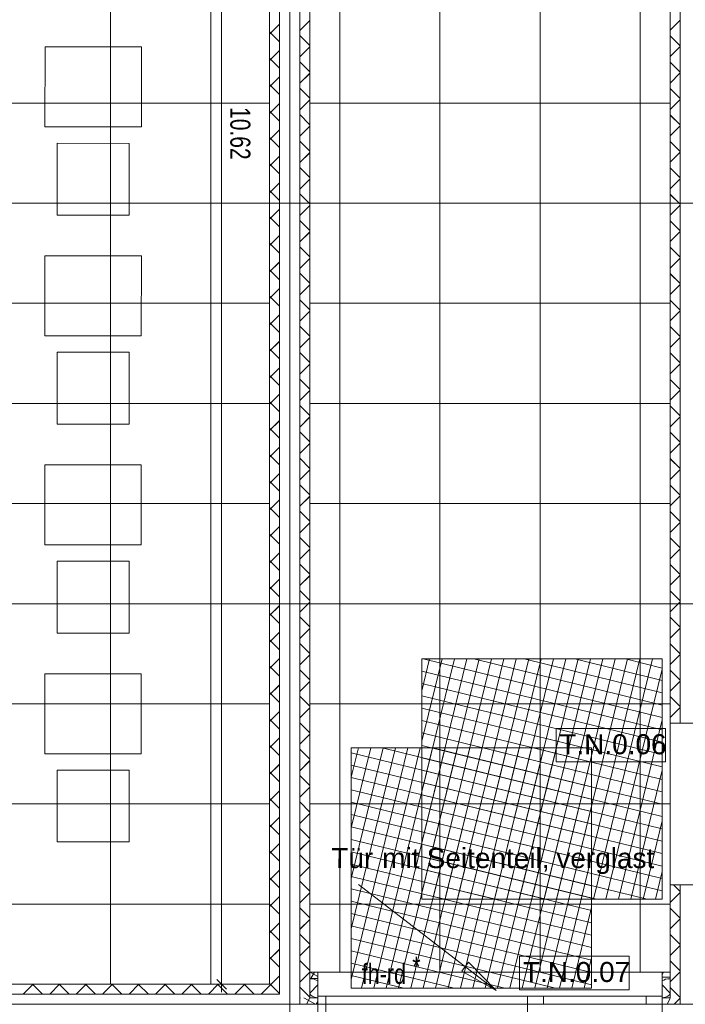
# Model space of a CAD drawing. Extents: x 229 to 926, y 37 to 878.
# Tile 45 of 201: x 469 to 552, y 165 to 288. Entities that reach past the tile are written whole.
import ezdxf
from ezdxf.lldxf.tags import DXFTag

# ---------------------------------------------------------------- set-up
doc = ezdxf.new("R2010")
doc.units = 0
doc.layers.get('0').update_dxf_attribs({"linetype": 'fein_strichliert', "lineweight": 13})
for name, color, linetype, lineweight in [('Ausstattung', 7, 'Continuous', 25), ('Axen', 7, 'Continuous', 25), ('Axen-A03CP9SWA9', 7, 'Continuous', 25), ('Beschriftung', 7, 'Continuous', 25), ('Beschriftung-A03CP9SUA9', 7, 'Continuous', 25), ('Bewegungsfläche', 7, 'Continuous', 25), ('Deckenspiegel', 7, 'Continuous', 25), ('Fullfläche', 7, 'Continuous', 25), ('Fullfläche-A03CP9SXA9', 7, 'Continuous', 25), ('Maßlinien', 7, 'Continuous', 25), ('Maßlinien-A03CP9T3A9', 7, 'Continuous', 25), ('Türen', 7, 'Continuous', 25), ('Türen-A03CP9T1A9', 7, 'Continuous', 25), ('Wände', 7, 'Continuous', 25), ('Wände-A03CP9T2A9', 7, 'Continuous', 25)]:
    doc.layers.add(name, color=color, linetype=linetype, lineweight=lineweight)
doc.styles.get("Standard").update_dxf_attribs({"font": 'arial.ttf'})
tags = doc.linetypes.add('ALL_S25', pattern=[0.001, 0, -0.001]).pattern_tags.tags
tags[6:7] = [DXFTag(74, 4), DXFTag(75, 0), DXFTag(340, '0'), DXFTag(46, 1.0), DXFTag(50, 0.0), DXFTag(44, 0.0), DXFTag(45, 0.0)]
tags[4:5] = [DXFTag(74, 4), DXFTag(75, 0), DXFTag(340, '0'), DXFTag(46, 1.0), DXFTag(50, 0.0), DXFTag(44, 0.0), DXFTag(45, 0.0)]
tags = doc.linetypes.add('ALL_S25-A03CP9T4A9', pattern=[0.001, 0, -0.001]).pattern_tags.tags
tags[6:7] = [DXFTag(74, 4), DXFTag(75, 0), DXFTag(340, '0'), DXFTag(46, 1.0), DXFTag(50, 0.0), DXFTag(44, 0.0), DXFTag(45, 0.0)]
tags[4:5] = [DXFTag(74, 4), DXFTag(75, 0), DXFTag(340, '0'), DXFTag(46, 1.0), DXFTag(50, 0.0), DXFTag(44, 0.0), DXFTag(45, 0.0)]
tags = doc.linetypes.add('fein_strichliert', pattern=[4, 1, -2, 1]).pattern_tags.tags
tags[8:9] = [DXFTag(74, 4), DXFTag(75, 0), DXFTag(340, '0'), DXFTag(46, 0.0), DXFTag(50, 0.0), DXFTag(44, 0.0), DXFTag(45, 0.0)]
tags[6:7] = [DXFTag(74, 4), DXFTag(75, 0), DXFTag(340, '0'), DXFTag(46, 0.0), DXFTag(50, 0.0), DXFTag(44, 0.0), DXFTag(45, 0.0)]
tags[4:5] = [DXFTag(74, 4), DXFTag(75, 0), DXFTag(340, '0'), DXFTag(46, 0.0), DXFTag(50, 0.0), DXFTag(44, 0.0), DXFTag(45, 0.0)]
tags = doc.linetypes.add('PUNKT2_S9', pattern=[0.001, 0, -0.001]).pattern_tags.tags
tags[6:7] = [DXFTag(74, 4), DXFTag(75, 0), DXFTag(340, '0'), DXFTag(46, 1.0), DXFTag(50, 0.0), DXFTag(44, 0.0), DXFTag(45, 0.0)]
tags[4:5] = [DXFTag(74, 4), DXFTag(75, 0), DXFTag(340, '0'), DXFTag(46, 1.0), DXFTag(50, 0.0), DXFTag(44, 0.0), DXFTag(45, 0.0)]
tags = doc.linetypes.add('PUNKT2_S9-A03CP9T5A9', pattern=[0.001, 0, -0.001]).pattern_tags.tags
tags[6:7] = [DXFTag(74, 4), DXFTag(75, 0), DXFTag(340, '0'), DXFTag(46, 1.0), DXFTag(50, 0.0), DXFTag(44, 0.0), DXFTag(45, 0.0)]
tags[4:5] = [DXFTag(74, 4), DXFTag(75, 0), DXFTag(340, '0'), DXFTag(46, 1.0), DXFTag(50, 0.0), DXFTag(44, 0.0), DXFTag(45, 0.0)]

# ---------------------------------------------------------------- blocks, each defined once
blk = doc.blocks.new('Referenz-A03CP9SSA9', base_point=(255.73, 65.7))
at = {"layer": 'Ausstattung', "color": 0, "lineweight": -2}
for p, q in [((472.3, 284.85), (472.29, 274.86)), ((484.32, 284.85), (472.3, 284.85)), ((484.32, 274.86), (484.32, 284.85)), ((472.29, 274.86), (484.32, 274.86)), ((482.79, 272.82), (473.82, 272.83)), ((473.82, 272.83), (473.82, 263.85)), ((482.79, 263.85), (482.79, 272.82)), ((473.82, 263.85), (482.79, 263.85)), ((484.32, 258.77), (472.29, 258.77)), ((472.29, 258.77), (472.29, 248.78)), ((484.31, 248.78), (484.32, 258.77)), ((472.29, 248.78), (484.31, 248.78)), ((482.79, 246.75), (473.81, 246.75)), ((473.81, 246.75), (473.81, 237.77)), ((482.79, 237.77), (482.79, 246.75)), ((473.81, 237.77), (482.79, 237.77)), ((484.31, 232.69), (472.29, 232.69)), ((472.29, 232.69), (472.29, 222.7)), ((484.31, 222.7), (484.31, 232.69)), ((472.29, 222.7), (484.31, 222.7)), ((482.79, 220.67), (473.81, 220.67)), ((473.81, 220.67), (473.81, 211.69)), ((482.79, 211.69), (482.79, 220.67)), ((473.81, 211.69), (482.79, 211.69)), ((472.29, 206.61), (472.28, 196.62)), ((484.31, 206.61), (472.29, 206.61)), ((484.31, 196.62), (484.31, 206.61)), ((472.28, 196.62), (484.31, 196.62)), ((482.78, 194.59), (473.81, 194.59)), ((473.81, 194.59), (473.81, 185.62)), ((482.78, 185.62), (482.78, 194.59)), ((473.81, 185.62), (482.78, 185.62))]:
    blk.add_line(p, q, dxfattribs=at)
at = {"layer": 'Axen', "color": 0, "linetype": 'ALL_S25', "lineweight": -2, "ltscale": 0.13}
for p, q in [((502.83, 66.03), (502.83, 801.55)), ((735.55, 265.35), (301.64, 265.35)), ((735.55, 215.35), (301.63, 215.35)), ((735.55, 165.35), (301.62, 165.35))]:
    blk.add_line(p, q, dxfattribs=at)
at = {"layer": 'Beschriftung', "color": 0, "lineweight": -2}
for p, q in [((549.74, 199.77), (536.07, 199.77)), ((536.07, 199.77), (536.07, 195.6)), ((549.74, 195.6), (549.74, 199.77)), ((536.07, 195.6), (549.74, 195.6)), ((528.61, 167.05), (511.44, 180.28)), ((545.19, 171.34), (531.52, 171.34)), ((531.52, 171.34), (531.52, 167.17)), ((545.19, 167.17), (545.19, 171.34)), ((524.3, 169.48), (525.16, 170.59)), ((524.3, 169.48), (525.16, 170.59)), ((524.73, 170.04), (524.45, 170.25)), ((525.16, 170.59), (528.61, 167.05)), ((525.16, 170.59), (528.61, 167.05)), ((528.61, 167.05), (524.3, 169.48)), ((528.61, 167.05), (524.3, 169.48)), ((531.52, 167.17), (545.19, 167.17)), ((528.61, 167.05), (528.61, 167.05)), ((528.61, 167.05), (528.61, 167.05)), ((528.61, 167.05), (528.61, 167.05))]:
    blk.add_line(p, q, dxfattribs=at)
at = {"layer": 'Bewegungsfläche', "color": 0, "lineweight": -2}
for p, q in [((519.33, 204.49), (520.3, 208.45)), ((519.33, 198.18), (521.85, 208.45)), ((519.33, 191.87), (523.39, 208.45)), ((519.33, 185.56), (524.93, 208.45)), ((519.33, 179.25), (526.48, 208.45)), ((549.33, 208.45), (519.33, 208.45)), ((519.33, 208.45), (519.33, 178.45)), ((519.49, 208.45), (549.33, 201.14)), ((520.68, 178.45), (528.02, 208.45)), ((522.23, 178.45), (529.57, 208.45)), ((523.77, 178.45), (531.11, 208.45)), ((525.31, 178.45), (532.66, 208.45)), ((525.8, 208.45), (549.33, 202.69)), ((526.86, 178.45), (534.2, 208.45)), ((528.4, 178.45), (535.74, 208.45)), ((529.95, 178.45), (537.29, 208.45)), ((531.49, 178.45), (538.83, 208.45)), ((532.11, 208.45), (549.33, 204.23)), ((533.04, 178.45), (540.38, 208.45)), ((534.58, 178.45), (541.92, 208.45)), ((536.12, 178.45), (543.47, 208.45)), ((537.67, 178.45), (545.01, 208.45)), ((538.43, 208.45), (549.33, 205.78)), ((539.21, 178.45), (546.55, 208.45)), ((540.76, 178.45), (548.1, 208.45)), ((544.74, 208.45), (549.33, 207.32)), ((549.33, 178.45), (549.33, 208.45)), ((519.33, 206.94), (549.33, 199.6)), ((542.3, 178.45), (549.33, 207.18)), ((519.33, 205.4), (549.33, 198.06)), ((519.33, 203.85), (549.33, 196.51)), ((519.33, 202.31), (549.33, 194.97)), ((519.33, 200.76), (549.33, 193.42)), ((543.85, 178.45), (549.33, 200.87)), ((519.33, 199.22), (549.33, 191.88)), ((510.51, 193.69), (511.41, 197.35)), ((510.51, 187.38), (512.95, 197.35)), ((510.51, 181.07), (514.5, 197.35)), ((510.51, 174.76), (516.04, 197.35)), ((510.51, 168.44), (517.59, 197.35)), ((540.51, 197.35), (510.51, 197.35)), ((510.51, 197.35), (510.51, 167.35)), ((510.51, 196.74), (540.51, 189.4)), ((511.79, 167.35), (519.13, 197.35)), ((513.33, 167.35), (520.67, 197.35)), ((514.37, 197.35), (540.51, 190.95)), ((514.88, 167.35), (522.22, 197.35)), ((516.42, 167.35), (523.76, 197.35)), ((517.97, 167.35), (525.31, 197.35)), ((519.33, 197.67), (549.33, 190.33)), ((519.51, 167.35), (526.85, 197.35)), ((520.68, 197.35), (540.51, 192.49)), ((521.05, 167.35), (528.4, 197.35)), ((522.6, 167.35), (529.94, 197.35)), ((524.14, 167.35), (531.48, 197.35)), ((525.69, 167.35), (533.03, 197.35)), ((526.99, 197.35), (540.51, 194.04)), ((527.23, 167.35), (534.57, 197.35)), ((528.78, 167.35), (536.12, 197.35)), ((530.32, 167.35), (537.66, 197.35)), ((531.86, 167.35), (539.21, 197.35)), ((533.3, 197.35), (540.51, 195.58)), ((539.61, 197.35), (540.51, 197.13)), ((540.51, 167.35), (540.51, 197.35)), ((519.33, 196.13), (549.33, 188.79)), ((533.41, 167.35), (540.51, 196.38)), ((510.51, 195.2), (540.51, 187.86)), ((519.33, 194.59), (549.33, 187.25)), ((545.39, 178.45), (549.33, 194.56)), ((510.51, 193.66), (540.51, 186.32)), ((519.33, 193.04), (549.33, 185.7)), ((510.51, 192.11), (540.51, 184.77)), ((510.51, 190.57), (540.51, 183.23)), ((519.33, 191.5), (549.33, 184.16)), ((519.33, 189.95), (549.33, 182.61)), ((534.95, 167.35), (540.51, 190.07)), ((510.51, 189.02), (540.51, 181.68)), ((519.33, 188.41), (549.33, 181.07)), ((546.93, 178.45), (549.33, 188.25)), ((510.51, 187.48), (540.51, 180.14)), ((519.33, 186.87), (549.33, 179.52)), ((510.51, 185.93), (540.51, 178.59)), ((510.51, 184.39), (540.51, 177.05)), ((519.33, 185.32), (547.43, 178.45)), ((519.33, 183.78), (541.12, 178.45)), ((536.5, 167.35), (540.51, 183.76)), ((510.51, 182.85), (540.51, 175.51)), ((519.33, 182.23), (534.81, 178.45)), ((548.48, 178.45), (549.33, 181.94)), ((510.51, 181.3), (540.51, 173.96)), ((519.33, 180.69), (528.5, 178.45)), ((510.51, 179.76), (540.51, 172.42)), ((519.33, 179.14), (522.19, 178.45)), ((519.33, 178.45), (549.33, 178.45)), ((510.51, 178.21), (540.51, 170.87)), ((538.04, 167.35), (540.51, 177.45)), ((510.51, 176.67), (540.51, 169.33)), ((510.51, 175.13), (540.51, 167.78)), ((510.51, 173.58), (535.99, 167.35)), ((510.51, 172.04), (529.68, 167.35)), ((539.59, 167.35), (540.51, 171.14)), ((510.51, 170.49), (523.37, 167.35)), ((510.51, 168.95), (517.06, 167.35)), ((510.51, 167.4), (510.75, 167.35)), ((510.51, 167.35), (540.51, 167.35))]:
    blk.add_line(p, q, dxfattribs=at)
at = {"layer": 'Fullfläche', "color": 0, "lineweight": -2}
for p, q in [((500.33, 286.46), (501.58, 287.71)), ((504.08, 286.91), (505.33, 288.15)), ((551.58, 288.2), (550.33, 286.95)), ((500.33, 286.75), (501.58, 285.5)), ((504.08, 286.3), (505.33, 285.05)), ((551.58, 285.01), (550.33, 286.25)), ((500.33, 283.16), (501.58, 284.41)), ((504.08, 283.61), (505.33, 284.85)), ((551.58, 284.9), (550.33, 283.65)), ((500.33, 283.45), (501.58, 282.2)), ((504.08, 283), (505.33, 281.75)), ((551.58, 281.71), (550.33, 282.95)), ((504.08, 280.31), (505.33, 281.55)), ((551.58, 281.6), (550.33, 280.35)), ((500.33, 279.86), (501.58, 281.11)), ((500.33, 280.15), (501.58, 278.9)), ((504.08, 279.7), (505.33, 278.45)), ((551.58, 278.41), (550.33, 279.65)), ((500.33, 276.56), (501.58, 277.8)), ((504.08, 277.01), (505.33, 278.25)), ((551.58, 278.3), (550.33, 277.05)), ((500.33, 276.85), (501.58, 275.6)), ((504.08, 276.4), (505.33, 275.15)), ((551.58, 275.11), (550.33, 276.35)), ((500.33, 273.26), (501.58, 274.5)), ((504.08, 273.71), (505.33, 274.95)), ((551.58, 275), (550.33, 273.75)), ((500.33, 273.55), (501.58, 272.3)), ((504.08, 273.1), (505.33, 271.85)), ((551.58, 271.81), (550.33, 273.05)), ((504.08, 270.41), (505.33, 271.65)), ((551.58, 271.7), (550.33, 270.45)), ((500.33, 269.96), (501.58, 271.2)), ((500.33, 270.25), (501.58, 269)), ((504.08, 269.8), (505.33, 268.55)), ((551.58, 268.51), (550.33, 269.75)), ((504.08, 267.11), (505.33, 268.35)), ((551.58, 268.4), (550.33, 267.15)), ((500.33, 266.66), (501.58, 267.9)), ((500.33, 266.95), (501.58, 265.7)), ((504.08, 266.5), (505.33, 265.25)), ((551.58, 265.21), (550.33, 266.45)), ((500.33, 263.36), (501.58, 264.6)), ((504.08, 263.81), (505.33, 265.05)), ((551.58, 265.1), (550.33, 263.85)), ((500.33, 263.65), (501.58, 262.4)), ((504.08, 263.2), (505.33, 261.95)), ((551.58, 261.91), (550.33, 263.15)), ((551.58, 261.8), (550.33, 260.55)), ((500.33, 260.06), (501.58, 261.3)), ((504.08, 260.51), (505.33, 261.75)), ((500.33, 260.35), (501.58, 259.1)), ((504.08, 259.9), (505.33, 258.65)), ((551.58, 258.61), (550.33, 259.85)), ((504.08, 257.21), (505.33, 258.45)), ((551.58, 258.5), (550.33, 257.25)), ((500.33, 256.76), (501.58, 258)), ((500.33, 257.05), (501.58, 255.8)), ((504.08, 256.6), (505.33, 255.35)), ((551.58, 255.31), (550.33, 256.55)), ((500.33, 253.46), (501.58, 254.7)), ((504.08, 253.91), (505.33, 255.15)), ((551.58, 255.2), (550.33, 253.95)), ((500.33, 253.75), (501.58, 252.5)), ((504.08, 253.3), (505.33, 252.05)), ((551.58, 252.01), (550.33, 253.25)), ((500.33, 250.16), (501.58, 251.4)), ((504.08, 250.61), (505.33, 251.85)), ((551.58, 251.9), (550.33, 250.65)), ((500.33, 250.45), (501.58, 249.2)), ((504.08, 250), (505.33, 248.75)), ((551.58, 248.71), (550.33, 249.95)), ((504.08, 247.31), (505.33, 248.55)), ((551.58, 248.6), (550.33, 247.35)), ((500.33, 246.86), (501.58, 248.1)), ((500.33, 247.15), (501.58, 245.9)), ((504.08, 246.7), (505.33, 245.45)), ((551.58, 245.41), (550.33, 246.65)), ((500.33, 243.56), (501.58, 244.8)), ((504.08, 244.01), (505.33, 245.25)), ((551.58, 245.3), (550.33, 244.05)), ((500.33, 243.85), (501.58, 242.6)), ((504.08, 243.4), (505.33, 242.15)), ((551.58, 242.11), (550.33, 243.35)), ((500.33, 240.26), (501.58, 241.5)), ((504.08, 240.71), (505.33, 241.95)), ((551.58, 242), (550.33, 240.75)), ((500.33, 240.55), (501.58, 239.3)), ((504.08, 240.1), (505.33, 238.85)), ((551.58, 238.81), (550.33, 240.05)), ((504.08, 237.41), (505.33, 238.65)), ((551.58, 238.7), (550.33, 237.45)), ((500.33, 236.96), (501.58, 238.2)), ((500.33, 237.25), (501.58, 236)), ((504.08, 236.8), (505.33, 235.55)), ((551.58, 235.51), (550.33, 236.75)), ((500.33, 233.66), (501.58, 234.9)), ((504.08, 234.11), (505.33, 235.35)), ((551.58, 235.4), (550.33, 234.15)), ((500.33, 233.95), (501.58, 232.7)), ((504.08, 233.5), (505.33, 232.25)), ((551.58, 232.21), (550.33, 233.45)), ((500.33, 230.36), (501.58, 231.6)), ((504.08, 230.81), (505.33, 232.05)), ((551.58, 232.1), (550.33, 230.85)), ((500.33, 230.65), (501.58, 229.4)), ((504.08, 230.2), (505.33, 228.95)), ((551.58, 228.91), (550.33, 230.16)), ((504.08, 227.51), (505.33, 228.75)), ((551.58, 228.8), (550.33, 227.55)), ((500.33, 227.06), (501.58, 228.3)), ((500.33, 227.35), (501.58, 226.1)), ((504.08, 226.9), (505.33, 225.65)), ((551.58, 225.61), (550.33, 226.86)), ((500.33, 223.76), (501.58, 225)), ((504.08, 224.21), (505.33, 225.45)), ((551.58, 225.5), (550.33, 224.25)), ((500.33, 224.05), (501.58, 222.8)), ((504.08, 223.6), (505.33, 222.35)), ((551.58, 222.31), (550.33, 223.56)), ((500.33, 220.46), (501.58, 221.7)), ((504.08, 220.91), (505.33, 222.15)), ((551.58, 222.2), (550.33, 220.95)), ((500.33, 220.75), (501.58, 219.5)), ((504.08, 220.3), (505.33, 219.05)), ((551.58, 219.01), (550.33, 220.26)), ((504.08, 217.61), (505.33, 218.85)), ((551.58, 218.9), (550.33, 217.65)), ((500.33, 217.16), (501.58, 218.4)), ((500.33, 217.45), (501.58, 216.2)), ((504.08, 217), (505.33, 215.75)), ((551.58, 215.71), (550.33, 216.96)), ((500.33, 213.86), (501.58, 215.1)), ((504.08, 214.31), (505.33, 215.55)), ((551.58, 215.6), (550.33, 214.35)), ((500.33, 214.15), (501.58, 212.9)), ((504.08, 213.7), (505.33, 212.45)), ((551.58, 212.41), (550.33, 213.66)), ((500.33, 210.56), (501.58, 211.8)), ((504.08, 211.01), (505.33, 212.25)), ((551.58, 212.3), (550.33, 211.05)), ((500.33, 210.85), (501.58, 209.6)), ((504.08, 210.4), (505.33, 209.15)), ((551.58, 209.11), (550.33, 210.36)), ((504.08, 207.71), (505.33, 208.95)), ((551.58, 209), (550.33, 207.75)), ((500.33, 207.26), (501.58, 208.5)), ((500.33, 207.55), (501.58, 206.3)), ((504.08, 207.1), (505.33, 205.85)), ((551.58, 205.81), (550.33, 207.06)), ((504.08, 204.41), (505.33, 205.65)), ((551.58, 205.7), (550.33, 204.45)), ((500.33, 203.96), (501.58, 205.2)), ((500.33, 204.25), (501.58, 203)), ((504.08, 203.8), (505.33, 202.55)), ((551.58, 202.51), (550.33, 203.76)), ((500.33, 200.66), (501.58, 201.9)), ((504.08, 201.11), (505.33, 202.35)), ((551.58, 202.4), (550.33, 201.15)), ((500.33, 200.95), (501.58, 199.7)), ((504.08, 200.5), (505.33, 199.25)), ((550.34, 200.45), (550.33, 200.46)), ((500.33, 197.36), (501.58, 198.6)), ((504.08, 197.8), (505.33, 199.05)), ((500.33, 197.65), (501.58, 196.4)), ((504.08, 197.2), (505.33, 195.95)), ((504.08, 194.51), (505.33, 195.75)), ((500.33, 194.06), (501.58, 195.3)), ((500.33, 194.35), (501.58, 193.1)), ((504.08, 193.9), (505.33, 192.65)), ((500.33, 190.76), (501.58, 192)), ((504.08, 191.2), (505.33, 192.45)), ((500.33, 191.05), (501.58, 189.8)), ((504.08, 190.6), (505.33, 189.35)), ((500.33, 187.46), (501.58, 188.7)), ((504.08, 187.9), (505.33, 189.15)), ((500.33, 187.75), (501.58, 186.5)), ((504.08, 187.3), (505.33, 186.05)), ((504.08, 184.6), (505.33, 185.85)), ((500.33, 184.16), (501.58, 185.4)), ((500.33, 184.45), (501.58, 183.2)), ((504.08, 184), (505.33, 182.75)), ((500.33, 180.86), (501.58, 182.1)), ((504.08, 181.3), (505.33, 182.55)), ((500.33, 181.15), (501.58, 179.9)), ((504.08, 180.7), (505.33, 179.45)), ((551.58, 179.41), (550.74, 180.25)), ((500.33, 177.56), (501.58, 178.8)), ((504.08, 178), (505.33, 179.25)), ((551.58, 179.3), (550.33, 178.05)), ((500.33, 177.85), (501.58, 176.6)), ((504.08, 177.4), (505.33, 176.15)), ((551.58, 176.11), (550.33, 177.36)), ((504.08, 174.7), (505.33, 175.95)), ((551.58, 176), (550.33, 174.75)), ((500.33, 174.26), (501.58, 175.5)), ((500.33, 174.55), (501.58, 173.3)), ((504.08, 174.1), (505.33, 172.85)), ((551.58, 172.81), (550.33, 174.06)), ((500.33, 170.96), (501.58, 172.2)), ((504.08, 171.4), (505.33, 172.65)), ((551.58, 172.7), (550.33, 171.45)), ((500.33, 171.25), (501.58, 170)), ((504.08, 170.8), (505.33, 169.55)), ((551.58, 169.51), (550.33, 170.76)), ((500.33, 167.66), (501.58, 168.9)), ((504.08, 168.1), (505.33, 169.35)), ((505.38, 169.35), (506.33, 168.82)), ((505.91, 169.35), (505.47, 168.55)), ((549.48, 169.35), (549.33, 169.08)), ((551.58, 169.4), (550.33, 168.15)), ((470.82, 167.85), (469.58, 166.6)), ((470.74, 167.85), (471.99, 166.6)), ((474.12, 167.85), (472.88, 166.6)), ((474.04, 167.85), (475.29, 166.6)), ((477.42, 167.85), (476.18, 166.6)), ((477.34, 167.85), (478.59, 166.6)), ((480.72, 167.85), (479.48, 166.6)), ((480.64, 167.85), (481.89, 166.6)), ((484.02, 167.85), (482.78, 166.6)), ((483.94, 167.85), (485.19, 166.6)), ((487.32, 167.85), (486.08, 166.6)), ((487.24, 167.85), (488.49, 166.6)), ((490.62, 167.85), (489.38, 166.6)), ((490.54, 167.85), (491.79, 166.6)), ((493.92, 167.85), (492.68, 166.6)), ((493.84, 167.85), (495.09, 166.6)), ((497.22, 167.85), (495.98, 166.6)), ((497.14, 167.85), (498.39, 166.6)), ((500.33, 167.66), (499.28, 166.6)), ((500.33, 167.95), (501.58, 166.7)), ((504.08, 167.5), (505.33, 166.25)), ((505.36, 166.75), (506.33, 167.76)), ((550.31, 166.75), (549.33, 167.76)), ((551.58, 166.21), (550.33, 167.46)), ((504.15, 166.15), (504.08, 166.02)), ((504.6, 166.15), (506.05, 165.35)), ((505.36, 166.15), (504.92, 165.35)), ((550.33, 166.06), (549.94, 165.35)), ((551.58, 166.1), (550.83, 165.35)), ((506.33, 165.71), (506.14, 165.35))]:
    blk.add_line(p, q, dxfattribs=at)
for centre, major_axis, start_param, end_param in [((505.33, 167.95), (1.18, 0), 0.554153, 1.570791), ((550.33, 167.95), (-1.18, 0), 4.712436, 5.72891), ((506.53, 166.75), (1.18, 0), 3.141593, 4.541527), ((549.13, 166.75), (-1.18, 0), 1.741806, 3.141593)]:
    blk.add_ellipse(centre, major_axis=major_axis, ratio=0.5, start_param=start_param, end_param=end_param, dxfattribs=at)
at = {"layer": 'Maßlinien', "color": 0, "lineweight": -2}
for p, q in [((494.33, 380.25), (494.33, 167.85)), ((493.73, 168.45), (494.93, 167.25)), ((494.33, 167.85), (493.33, 167.85)), ((494.33, 167.85), (495.33, 167.85)), ((494.33, 167.85), (494.33, 166.85))]:
    blk.add_line(p, q, dxfattribs=at)
at = {"layer": 'Türen', "color": 0, "linetype": 'PUNKT2_S9', "lineweight": -2, "ltscale": 0.13}
for p, q in [((550.33, 200.45), (550.33, 180.25)), ((532.53, 166.35), (507.33, 166.35)), ((507.33, 165.35), (532.53, 165.35))]:
    blk.add_line(p, q, dxfattribs=at)
at = {"layer": 'Türen', "color": 0, "lineweight": -2}
for p, q in [((507.33, 166.35), (506.33, 166.35)), ((507.33, 165.35), (507.33, 166.35)), ((532.53, 165.35), (532.53, 166.35)), ((549.33, 166.35), (532.53, 166.35)), ((534.53, 166.35), (534.53, 165.35)), ((547.33, 165.35), (547.33, 166.35)), ((506.33, 165.35), (507.33, 165.35)), ((507.33, 165.35), (507.33, 140.15)), ((532.53, 165.35), (549.33, 165.35))]:
    blk.add_line(p, q, dxfattribs=at)
blk.add_ellipse((507.33, 165.35), major_axis=(0, -25.2), ratio=1, start_param=0, end_param=1.570796, dxfattribs=at)
at = {"layer": 'Wände', "color": 0, "lineweight": -2}
for p, q in [((551.58, 200.45), (551.58, 430.24)), ((500.33, 380.25), (500.33, 265.35)), ((501.58, 166.6), (501.58, 380.25)), ((502.83, 380.25), (502.83, 165.35)), ((504.08, 165.35), (504.08, 380.25)), ((505.33, 380.25), (505.33, 197.75)), ((550.33, 200.45), (550.33, 318.95)), ((500.33, 265.35), (500.33, 215.35)), ((500.33, 215.35), (500.33, 167.85)), ((550.33, 200.45), (555.33, 200.45)), ((505.33, 197.75), (505.33, 166.15)), ((550.33, 180.25), (555.33, 180.25)), ((550.33, 166.15), (550.33, 180.25)), ((551.58, 165.35), (551.58, 180.25)), ((505.33, 169.35), (506.33, 169.35)), ((505.33, 168.55), (506.33, 168.55)), ((506.33, 169.35), (506.33, 165.35)), ((549.33, 169.35), (549.33, 165.35)), ((549.33, 169.35), (550.33, 169.35)), ((550.33, 168.75), (549.33, 168.75)), ((500.33, 167.85), (382.43, 167.85)), ((501.58, 166.6), (381.63, 166.6)), ((506.33, 166.15), (505.33, 166.15)), ((549.33, 166.15), (550.33, 166.15)), ((506.33, 165.35), (381.63, 165.35)), ((506.33, 162.85), (506.33, 165.35)), ((549.33, 165.35), (674.03, 165.35)), ((549.33, 165.35), (549.33, 162.85))]:
    blk.add_line(p, q, dxfattribs=at)
at = {"layer": 'Beschriftung', "color": 0, "lineweight": -2, "char_height": 2.5, "attachment_point": 1, "rotation": 359.9932}
for s, insert in [('{\\fArial;T.N.0.06}', (536.49, 199.06)), ('{\\fArial;Tür}', (508.02, 184.85)), ('{\\fArial;mit}', (514.38, 184.85)), ('{\\fArial;Seitenteil,}', (519.93, 184.85)), ('{\\fArial;verglast}', (536.11, 184.85)), ('{\\fArial;T.N.0.07}', (531.94, 170.63))]:
    blk.add_mtext(s, dxfattribs=dict(at, insert=insert))
at = {"layer": 'Maßlinien', "color": 0, "lineweight": -2, "char_height": 2.5, "attachment_point": 1}
for s, insert, rotation in [('{\\W0.75;\\fArial;10.62}', (497.92, 277.34), 270), ('{\\W0.77;\\fArial;*}', (518.12, 171.29), 0), ('{\\W0.77;\\fArial;fh-rd}', (511.82, 170.39), 0)]:
    blk.add_mtext(s, dxfattribs=dict(at, insert=insert, rotation=rotation))
blk = doc.blocks.new('Referenz-A03CP9T9A9', base_point=(255.73, 65.71))
at = {"layer": 'Axen-A03CP9SWA9', "color": 0, "linetype": 'ALL_S25-A03CP9T4A9', "lineweight": -2, "ltscale": 0.13}
for p, q in [((502.83, 66.03), (502.83, 801.55)), ((735.55, 265.35), (301.64, 265.35)), ((735.55, 215.35), (301.63, 215.35)), ((735.55, 165.35), (301.62, 165.35))]:
    blk.add_line(p, q, dxfattribs=at)
at = {"layer": 'Beschriftung-A03CP9SUA9', "color": 0, "lineweight": -2}
for p, q in [((549.74, 199.77), (536.07, 199.77)), ((536.07, 199.77), (536.07, 195.6)), ((549.74, 195.6), (549.74, 199.77)), ((536.07, 195.6), (549.74, 195.6)), ((528.61, 167.05), (511.44, 180.28)), ((545.19, 171.34), (531.52, 171.34)), ((531.52, 171.34), (531.52, 167.17)), ((545.19, 167.17), (545.19, 171.34)), ((524.3, 169.49), (525.16, 170.6)), ((524.3, 169.49), (525.16, 170.6)), ((524.73, 170.04), (524.45, 170.25)), ((525.16, 170.6), (528.61, 167.05)), ((525.16, 170.6), (528.61, 167.05)), ((528.61, 167.05), (524.3, 169.49)), ((528.61, 167.05), (524.3, 169.49)), ((531.52, 167.17), (545.19, 167.17))]:
    blk.add_line(p, q, dxfattribs=at)
at = {"layer": 'Deckenspiegel', "color": 0, "lineweight": -2}
for p, q in [((505.33, 169.35), (505.33, 661.35)), ((509.08, 169.35), (509.08, 661.35)), ((521.58, 169.35), (521.58, 661.35)), ((534.08, 169.35), (534.08, 661.35)), ((546.58, 169.35), (546.58, 661.35)), ((550.33, 661.35), (550.33, 169.35)), ((480.48, 412.85), (480.48, 167.85)), ((492.98, 412.85), (492.98, 167.85)), ((500.33, 412.85), (500.33, 167.85)), ((385.63, 277.85), (500.33, 277.85)), ((550.33, 277.85), (505.33, 277.85)), ((385.63, 265.35), (500.33, 265.35)), ((550.33, 265.35), (505.33, 265.35)), ((385.63, 252.85), (500.33, 252.85)), ((550.33, 252.85), (505.33, 252.85)), ((385.63, 240.35), (500.33, 240.35)), ((550.33, 240.35), (505.33, 240.35)), ((385.63, 227.85), (500.33, 227.85)), ((550.33, 227.85), (505.33, 227.85)), ((385.63, 215.35), (500.33, 215.35)), ((550.33, 215.35), (505.33, 215.35)), ((385.63, 202.85), (500.33, 202.85)), ((550.33, 202.85), (505.33, 202.85)), ((385.63, 190.35), (500.33, 190.35)), ((550.33, 190.35), (505.33, 190.35)), ((385.63, 177.85), (500.33, 177.85)), ((550.33, 177.85), (505.33, 177.85)), ((550.33, 169.35), (505.33, 169.35)), ((500.33, 167.85), (385.63, 167.85))]:
    blk.add_line(p, q, dxfattribs=at)
at = {"layer": 'Fullfläche-A03CP9SXA9', "color": 0, "lineweight": -2}
for p, q in [((500.33, 286.46), (501.58, 287.71)), ((504.08, 286.91), (505.33, 288.16)), ((551.58, 288.2), (550.33, 286.95)), ((500.33, 286.75), (501.58, 285.5)), ((504.08, 286.3), (505.33, 285.05)), ((551.58, 285.01), (550.33, 286.26)), ((500.33, 283.16), (501.58, 284.41)), ((504.08, 283.61), (505.33, 284.86)), ((551.58, 284.9), (550.33, 283.65)), ((500.33, 283.45), (501.58, 282.2)), ((504.08, 283), (505.33, 281.75)), ((551.58, 281.71), (550.33, 282.96)), ((504.08, 280.31), (505.33, 281.56)), ((551.58, 281.6), (550.33, 280.35)), ((500.33, 279.86), (501.58, 281.11)), ((500.33, 280.15), (501.58, 278.9)), ((504.08, 279.7), (505.33, 278.45)), ((551.58, 278.41), (550.33, 279.66)), ((500.33, 276.56), (501.58, 277.81)), ((504.08, 277.01), (505.33, 278.26)), ((551.58, 278.3), (550.33, 277.05)), ((500.33, 276.85), (501.58, 275.6)), ((504.08, 276.4), (505.33, 275.15)), ((551.58, 275.11), (550.33, 276.36)), ((500.33, 273.26), (501.58, 274.51)), ((504.08, 273.71), (505.33, 274.96)), ((551.58, 275), (550.33, 273.75)), ((500.33, 273.55), (501.58, 272.3)), ((504.08, 273.1), (505.33, 271.85)), ((551.58, 271.81), (550.33, 273.06)), ((504.08, 270.41), (505.33, 271.66)), ((551.58, 271.7), (550.33, 270.45)), ((500.33, 269.96), (501.58, 271.21)), ((500.33, 270.25), (501.58, 269)), ((504.08, 269.8), (505.33, 268.55)), ((551.58, 268.51), (550.33, 269.76)), ((504.08, 267.11), (505.33, 268.36)), ((551.58, 268.4), (550.33, 267.15)), ((500.33, 266.66), (501.58, 267.91)), ((500.33, 266.95), (501.58, 265.7)), ((504.08, 266.5), (505.33, 265.25)), ((551.58, 265.21), (550.33, 266.46)), ((500.33, 263.36), (501.58, 264.61)), ((504.08, 263.81), (505.33, 265.06)), ((551.58, 265.1), (550.33, 263.85)), ((500.33, 263.65), (501.58, 262.4)), ((504.08, 263.2), (505.33, 261.95)), ((551.58, 261.91), (550.33, 263.16)), ((551.58, 261.8), (550.33, 260.55)), ((500.33, 260.06), (501.58, 261.31)), ((504.08, 260.51), (505.33, 261.76)), ((500.33, 260.35), (501.58, 259.1)), ((504.08, 259.9), (505.33, 258.65)), ((551.58, 258.61), (550.33, 259.86)), ((504.08, 257.21), (505.33, 258.46)), ((551.58, 258.5), (550.33, 257.25)), ((500.33, 256.76), (501.58, 258.01)), ((500.33, 257.05), (501.58, 255.8)), ((504.08, 256.6), (505.33, 255.35)), ((551.58, 255.31), (550.33, 256.56)), ((500.33, 253.46), (501.58, 254.71)), ((504.08, 253.91), (505.33, 255.16)), ((551.58, 255.2), (550.33, 253.95)), ((500.33, 253.75), (501.58, 252.5)), ((504.08, 253.3), (505.33, 252.05)), ((551.58, 252.01), (550.33, 253.26)), ((500.33, 250.16), (501.58, 251.41)), ((504.08, 250.61), (505.33, 251.86)), ((551.58, 251.9), (550.33, 250.65)), ((500.33, 250.45), (501.58, 249.2)), ((504.08, 250), (505.33, 248.75)), ((551.58, 248.71), (550.33, 249.96)), ((504.08, 247.31), (505.33, 248.56)), ((551.58, 248.6), (550.33, 247.35)), ((500.33, 246.86), (501.58, 248.11)), ((500.33, 247.15), (501.58, 245.9)), ((504.08, 246.7), (505.33, 245.45)), ((551.58, 245.41), (550.33, 246.66)), ((500.33, 243.56), (501.58, 244.81)), ((504.08, 244.01), (505.33, 245.26)), ((551.58, 245.3), (550.33, 244.05)), ((500.33, 243.85), (501.58, 242.6)), ((504.08, 243.4), (505.33, 242.15)), ((551.58, 242.11), (550.33, 243.36)), ((500.33, 240.26), (501.58, 241.51)), ((504.08, 240.71), (505.33, 241.96)), ((551.58, 242), (550.33, 240.75)), ((500.33, 240.55), (501.58, 239.3)), ((504.08, 240.1), (505.33, 238.85)), ((551.58, 238.81), (550.33, 240.06)), ((504.08, 237.41), (505.33, 238.66)), ((551.58, 238.7), (550.33, 237.45)), ((500.33, 236.96), (501.58, 238.21)), ((500.33, 237.25), (501.58, 236)), ((504.08, 236.8), (505.33, 235.55)), ((551.58, 235.51), (550.33, 236.76)), ((500.33, 233.66), (501.58, 234.91)), ((504.08, 234.11), (505.33, 235.36)), ((551.58, 235.4), (550.33, 234.15)), ((500.33, 233.95), (501.58, 232.7)), ((504.08, 233.5), (505.33, 232.25)), ((551.58, 232.21), (550.33, 233.46)), ((500.33, 230.36), (501.58, 231.61)), ((504.08, 230.81), (505.33, 232.06)), ((551.58, 232.1), (550.33, 230.85)), ((500.33, 230.65), (501.58, 229.4)), ((504.08, 230.2), (505.33, 228.95)), ((551.58, 228.91), (550.33, 230.16)), ((504.08, 227.51), (505.33, 228.76)), ((551.58, 228.8), (550.33, 227.55)), ((500.33, 227.06), (501.58, 228.31)), ((500.33, 227.35), (501.58, 226.1)), ((504.08, 226.9), (505.33, 225.65)), ((551.58, 225.61), (550.33, 226.86)), ((500.33, 223.76), (501.58, 225.01)), ((504.08, 224.21), (505.33, 225.46)), ((551.58, 225.5), (550.33, 224.25)), ((500.33, 224.05), (501.58, 222.8)), ((504.08, 223.6), (505.33, 222.35)), ((551.58, 222.31), (550.33, 223.56)), ((500.33, 220.46), (501.58, 221.71)), ((504.08, 220.91), (505.33, 222.16)), ((551.58, 222.2), (550.33, 220.95)), ((500.33, 220.75), (501.58, 219.5)), ((504.08, 220.3), (505.33, 219.05)), ((551.58, 219.01), (550.33, 220.26)), ((504.08, 217.61), (505.33, 218.86)), ((551.58, 218.9), (550.33, 217.65)), ((500.33, 217.16), (501.58, 218.41)), ((500.33, 217.45), (501.58, 216.2)), ((504.08, 217), (505.33, 215.75)), ((551.58, 215.71), (550.33, 216.96)), ((500.33, 213.86), (501.58, 215.11)), ((504.08, 214.31), (505.33, 215.56)), ((551.58, 215.6), (550.33, 214.35)), ((500.33, 214.15), (501.58, 212.9)), ((504.08, 213.7), (505.33, 212.45)), ((551.58, 212.41), (550.33, 213.66)), ((500.33, 210.56), (501.58, 211.81)), ((504.08, 211.01), (505.33, 212.26)), ((551.58, 212.3), (550.33, 211.05)), ((500.33, 210.85), (501.58, 209.6)), ((504.08, 210.4), (505.33, 209.15)), ((551.58, 209.11), (550.33, 210.36)), ((504.08, 207.71), (505.33, 208.96)), ((551.58, 209), (550.33, 207.75)), ((500.33, 207.26), (501.58, 208.51)), ((500.33, 207.55), (501.58, 206.3)), ((504.08, 207.1), (505.33, 205.85)), ((551.58, 205.81), (550.33, 207.06)), ((504.08, 204.41), (505.33, 205.66)), ((551.58, 205.7), (550.33, 204.45)), ((500.33, 203.96), (501.58, 205.21)), ((500.33, 204.25), (501.58, 203)), ((504.08, 203.8), (505.33, 202.55)), ((551.58, 202.51), (550.33, 203.76)), ((500.33, 200.66), (501.58, 201.91)), ((504.08, 201.11), (505.33, 202.36)), ((551.58, 202.4), (550.33, 201.15)), ((500.33, 200.95), (501.58, 199.7)), ((504.08, 200.5), (505.33, 199.25)), ((550.34, 200.45), (550.33, 200.46)), ((500.33, 197.36), (501.58, 198.61)), ((504.08, 197.81), (505.33, 199.06)), ((500.33, 197.65), (501.58, 196.4)), ((504.08, 197.2), (505.33, 195.95)), ((504.08, 194.51), (505.33, 195.76)), ((500.33, 194.06), (501.58, 195.31)), ((500.33, 194.35), (501.58, 193.1)), ((504.08, 193.9), (505.33, 192.65)), ((500.33, 190.76), (501.58, 192.01)), ((504.08, 191.21), (505.33, 192.45)), ((500.33, 191.05), (501.58, 189.8)), ((504.08, 190.6), (505.33, 189.35)), ((500.33, 187.46), (501.58, 188.71)), ((504.08, 187.91), (505.33, 189.16)), ((500.33, 187.75), (501.58, 186.5)), ((504.08, 187.3), (505.33, 186.05)), ((504.08, 184.61), (505.33, 185.85)), ((500.33, 184.16), (501.58, 185.41)), ((500.33, 184.45), (501.58, 183.2)), ((504.08, 184), (505.33, 182.75)), ((500.33, 180.86), (501.58, 182.11)), ((504.08, 181.31), (505.33, 182.55)), ((500.33, 181.15), (501.58, 179.9)), ((504.08, 180.7), (505.33, 179.45)), ((551.58, 179.41), (550.74, 180.25)), ((500.33, 177.56), (501.58, 178.81)), ((504.08, 178.01), (505.33, 179.25)), ((551.58, 179.3), (550.33, 178.05)), ((500.33, 177.85), (501.58, 176.6)), ((504.08, 177.4), (505.33, 176.15)), ((551.58, 176.11), (550.33, 177.36)), ((504.08, 174.71), (505.33, 175.95)), ((551.58, 176), (550.33, 174.75)), ((500.33, 174.26), (501.58, 175.51)), ((500.33, 174.55), (501.58, 173.3)), ((504.08, 174.1), (505.33, 172.85)), ((551.58, 172.81), (550.33, 174.06)), ((500.33, 170.96), (501.58, 172.21)), ((504.08, 171.41), (505.33, 172.65)), ((551.58, 172.7), (550.33, 171.45)), ((500.33, 171.25), (501.58, 170)), ((504.08, 170.8), (505.33, 169.55)), ((551.58, 169.51), (550.33, 170.76)), ((500.33, 167.66), (501.58, 168.91)), ((504.08, 168.11), (505.33, 169.35)), ((505.38, 169.35), (506.33, 168.82)), ((505.91, 169.35), (505.47, 168.55)), ((549.48, 169.35), (549.33, 169.08)), ((551.58, 169.4), (550.33, 168.15)), ((470.82, 167.85), (469.58, 166.6)), ((470.74, 167.85), (471.99, 166.6)), ((474.12, 167.85), (472.88, 166.6)), ((474.04, 167.85), (475.29, 166.6)), ((477.42, 167.85), (476.18, 166.6)), ((477.34, 167.85), (478.59, 166.6)), ((480.72, 167.85), (479.48, 166.6)), ((480.64, 167.85), (481.89, 166.6)), ((484.02, 167.85), (482.78, 166.6)), ((483.94, 167.85), (485.19, 166.6)), ((487.32, 167.85), (486.08, 166.6)), ((487.24, 167.85), (488.49, 166.6)), ((490.62, 167.85), (489.38, 166.6)), ((490.54, 167.85), (491.79, 166.6)), ((493.92, 167.85), (492.68, 166.6)), ((493.84, 167.85), (495.09, 166.6)), ((497.22, 167.85), (495.98, 166.6)), ((497.14, 167.85), (498.39, 166.6)), ((500.33, 167.66), (499.28, 166.6)), ((500.33, 167.95), (501.58, 166.7)), ((504.08, 167.5), (505.33, 166.25)), ((505.36, 166.75), (506.33, 167.76)), ((550.31, 166.75), (549.33, 167.76)), ((551.58, 166.21), (550.33, 167.46)), ((504.15, 166.15), (504.08, 166.02)), ((504.6, 166.15), (506.05, 165.35)), ((505.36, 166.15), (504.92, 165.35)), ((550.33, 166.06), (549.94, 165.35)), ((551.58, 166.1), (550.83, 165.35)), ((506.33, 165.71), (506.13, 165.35))]:
    blk.add_line(p, q, dxfattribs=at)
for centre, major_axis, start_param, end_param in [((505.33, 167.95), (1.18, 0), 0.554153, 1.570791), ((550.33, 167.95), (-1.18, 0), 4.712436, 5.72891), ((506.53, 166.75), (1.18, 0), 3.141593, 4.541527), ((549.13, 166.75), (-1.18, 0), 1.741806, 3.141593)]:
    blk.add_ellipse(centre, major_axis=major_axis, ratio=0.5, start_param=start_param, end_param=end_param, dxfattribs=at)
at = {"layer": 'Maßlinien-A03CP9T3A9', "color": 0, "lineweight": -2}
for p, q in [((494.33, 380.25), (494.33, 167.85)), ((493.73, 168.45), (494.93, 167.25)), ((494.33, 167.85), (493.33, 167.85)), ((494.33, 167.85), (495.33, 167.85)), ((494.33, 167.85), (494.33, 166.85))]:
    blk.add_line(p, q, dxfattribs=at)
at = {"layer": 'Türen-A03CP9T1A9', "color": 0, "linetype": 'PUNKT2_S9-A03CP9T5A9', "lineweight": -2, "ltscale": 0.13}
for p, q in [((550.33, 200.45), (550.33, 180.25)), ((532.53, 166.35), (507.33, 166.35)), ((507.33, 165.35), (532.53, 165.35))]:
    blk.add_line(p, q, dxfattribs=at)
at = {"layer": 'Türen-A03CP9T1A9', "color": 0, "lineweight": -2}
for p, q in [((507.33, 166.35), (506.33, 166.35)), ((507.33, 165.35), (507.33, 166.35)), ((532.53, 165.35), (532.53, 166.35)), ((549.33, 166.35), (532.53, 166.35)), ((534.53, 166.35), (534.53, 165.35)), ((547.33, 165.35), (547.33, 166.35)), ((506.33, 165.35), (507.33, 165.35)), ((507.33, 165.35), (507.33, 140.15)), ((532.53, 165.35), (549.33, 165.35))]:
    blk.add_line(p, q, dxfattribs=at)
blk.add_ellipse((507.33, 165.35), major_axis=(0, -25.2), ratio=1, start_param=0, end_param=1.570796, dxfattribs=at)
at = {"layer": 'Wände-A03CP9T2A9', "color": 0, "lineweight": -2}
for p, q in [((551.58, 200.45), (551.58, 430.24)), ((500.33, 380.25), (500.33, 265.35)), ((501.58, 166.6), (501.58, 380.25)), ((502.83, 380.25), (502.83, 165.35)), ((504.08, 165.35), (504.08, 380.25)), ((505.33, 380.25), (505.33, 197.75)), ((550.33, 200.45), (550.33, 318.95)), ((500.33, 265.35), (500.33, 215.35)), ((500.33, 215.35), (500.33, 167.85)), ((550.33, 200.45), (555.33, 200.45)), ((505.33, 197.75), (505.33, 166.15)), ((550.33, 180.25), (555.33, 180.25)), ((550.33, 166.15), (550.33, 180.25)), ((551.58, 165.35), (551.58, 180.25)), ((505.33, 169.35), (506.33, 169.35)), ((505.33, 168.55), (506.33, 168.55)), ((506.33, 169.35), (506.33, 165.35)), ((549.33, 169.35), (549.33, 165.35)), ((549.33, 169.35), (550.33, 169.35)), ((550.33, 168.75), (549.33, 168.75)), ((500.33, 167.85), (382.43, 167.85)), ((501.58, 166.6), (381.63, 166.6)), ((506.33, 166.15), (505.33, 166.15)), ((549.33, 166.15), (550.33, 166.15)), ((506.33, 165.35), (381.63, 165.35)), ((506.33, 162.85), (506.33, 165.35)), ((549.33, 165.35), (674.03, 165.35)), ((549.33, 165.35), (549.33, 162.85))]:
    blk.add_line(p, q, dxfattribs=at)
at = {"layer": 'Beschriftung-A03CP9SUA9', "color": 0, "lineweight": -2, "char_height": 2.5, "attachment_point": 1, "rotation": 359.9932}
for s, insert in [('{\\fArial;T.N.0.06}', (536.48, 199.06)), ('{\\fArial;Tür}', (508.02, 184.85)), ('{\\fArial;mit}', (514.38, 184.85)), ('{\\fArial;Seitenteil,}', (519.93, 184.85)), ('{\\fArial;verglast}', (536.11, 184.85)), ('{\\fArial;T.N.0.07}', (531.94, 170.63))]:
    blk.add_mtext(s, dxfattribs=dict(at, insert=insert))
at = {"layer": 'Maßlinien-A03CP9T3A9', "color": 0, "lineweight": -2, "char_height": 2.5, "attachment_point": 1}
for s, insert, rotation in [('{\\W0.75;\\fArial;10.62}', (497.92, 277.34), 270), ('{\\W0.77;\\fArial;*}', (518.12, 171.29), 0), ('{\\W0.77;\\fArial;fh-rd}', (511.82, 170.4), 0)]:
    blk.add_mtext(s, dxfattribs=dict(at, insert=insert, rotation=rotation))

msp = doc.modelspace()

# ---------------------------------------------------------------- block references
at = {"color": 251, "lineweight": 13, "ltscale": 0.13, "true_color": 0x606060}
for name, p in [('Referenz-A03CP9SSA9', (255.73, 65.7)), ('Referenz-A03CP9T9A9', (255.73, 65.71))]:
    msp.add_blockref(name, p, dxfattribs=at)

doc.saveas('drawing.dxf')
